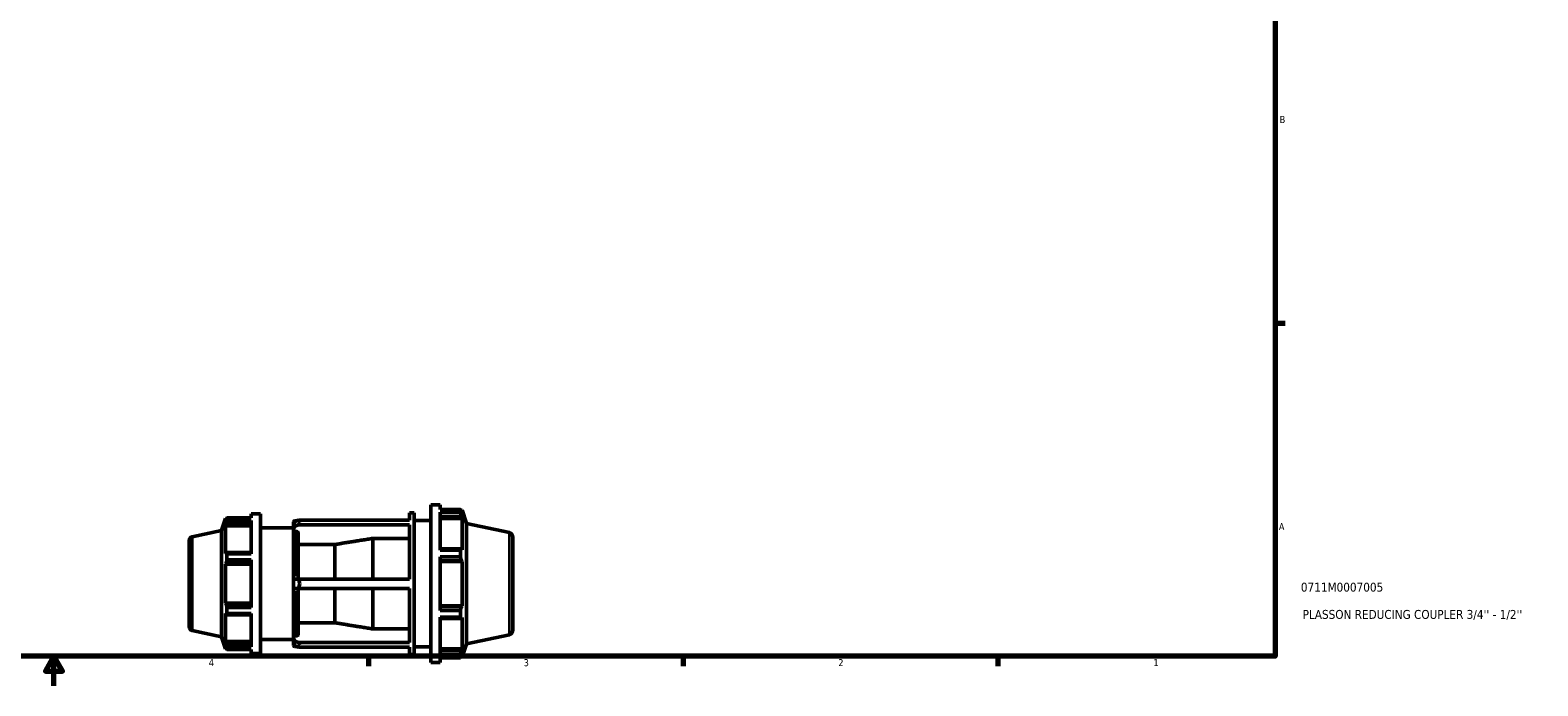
# Model space of a CAD drawing. Header units: inches. Extents: x -2.2 to 51.4, y -14.1 to 33.
# Tile 4 of 8: x 16.7 to 37, y 0.6 to 9.5. Entities that reach past the tile are written whole.
import ezdxf

# ---------------------------------------------------------------- set-up
doc = ezdxf.new("R2010")
doc.units = ezdxf.units.IN
doc.header["$MEASUREMENT"] = 0
for name, color, linetype, lineweight in [('Border (ANSI)', 7, 'Continuous', 70), ('Title (ANSI)', 7, 'Continuous', 50), ('Visible (ANSI)', 7, 'Continuous', 50), ('Visible Narrow (ANSI)', 7, 'Continuous', 35)]:
    doc.layers.add(name, color=color, linetype=linetype, lineweight=lineweight)
doc.styles.add('Note Text (ANSI)', font='tahoma.ttf')
doc.styles.add('Text Style29', font='tahoma.ttf')

# ---------------------------------------------------------------- blocks, each defined once
blk = doc.blocks.new('Borders Default Border')
at = {"layer": 'Border (ANSI)'}
for p, q in [((33.5, 5.5), (33.634, 5.5)), ((21.25, 1), (21.25, 0.866)), ((25.5, 1), (25.5, 0.866)), ((29.75, 1), (29.75, 0.866))]:
    blk.add_line(p, q, dxfattribs=at)
at = {"layer": 'Border (ANSI)', "flags": 128}
for points in [[(0.5, 1), (0.5, 21), (33.5, 21), (33.5, 1), (0.5, 1)], [(17, 0.6), (17, 1), (16.885, 0.8), (17.115, 0.8), (17, 1)]]:
    blk.add_lwpolyline(points, dxfattribs=at)
at = {"layer": 'Border (ANSI)', "color": 5, "true_color": 0x0000ff, "char_height": 0.0945, "attachment_point": 7, "style": 'Note Text (ANSI)'}
for s, insert in [('B', (33.558, 8.203)), ('A', (33.547, 2.703)), ('4', (19.092, 0.866)), ('3', (23.346, 0.864)), ('2', (27.596, 0.866)), ('1', (31.854, 0.866))]:
    blk.add_mtext(s, dxfattribs=dict(at, insert=insert))
blk = doc.blocks.new('Title Blocks ANSI - Large')
at = {"layer": 'Title (ANSI)', "color": 5, "true_color": 0x0000ff, "style": 'Text Style29'}
for tag, p in [('PART_NUMBER_001', (0.345, 0.873)), ('DESCRIPTION_001', (0.369, 0.505))]:
    blk.add_attdef(tag, p, '', height=0.12, dxfattribs=at)

msp = doc.modelspace()

# ---------------------------------------------------------------- linework, layer by layer
at = {"layer": 'Visible (ANSI)'}
for p, q in [((19.265, 2.699), (19.317, 2.859)), ((19.317, 2.859), (19.317, 2.818)), ((19.333, 2.859), (19.317, 2.859)), ((19.338, 2.869), (19.663, 2.869)), ((19.338, 2.835), (19.338, 2.869)), ((19.663, 2.925), (19.663, 2.869)), ((19.663, 2.925), (19.789, 2.925)), ((19.789, 2.925), (19.789, 1.035)), ((21.806, 2.84), (21.806, 2.939)), ((21.806, 2.939), (21.868, 2.939)), ((21.868, 1.022), (21.868, 2.939)), ((22.093, 0.915), (22.093, 3.045)), ((22.093, 3.045), (22.219, 3.045)), ((22.219, 2.982), (22.219, 3.045)), ((22.219, 2.982), (22.492, 2.982)), ((22.219, 2.434), (22.219, 2.944)), ((22.492, 2.944), (22.219, 2.944)), ((22.219, 2.887), (22.506, 2.887)), ((22.219, 2.859), (22.516, 2.859)), ((22.492, 2.944), (22.492, 2.982)), ((22.498, 2.971), (22.516, 2.971)), ((22.516, 2.925), (22.506, 2.955)), ((22.506, 2.887), (22.516, 2.859)), ((22.574, 2.794), (22.516, 2.971)), ((22.516, 2.925), (22.516, 2.971)), ((22.516, 2.438), (22.516, 2.859)), ((18.869, 2.615), (19.265, 2.699)), ((19.265, 1.261), (19.265, 2.699)), ((19.326, 2.846), (19.317, 2.818)), ((19.317, 2.76), (19.326, 2.785)), ((19.663, 2.76), (19.317, 2.76)), ((19.317, 2.76), (19.317, 2.386)), ((19.326, 2.785), (19.663, 2.785)), ((19.663, 2.835), (19.338, 2.835)), ((19.663, 2.835), (19.663, 2.383)), ((19.789, 2.736), (20.236, 2.736)), ((20.236, 2.768), (20.236, 2.814)), ((20.236, 2.768), (20.236, 2.705)), ((20.236, 2.705), (20.236, 2.669)), ((20.236, 2.043), (20.236, 2.669)), ((20.253, 2.831), (20.276, 2.831)), ((20.282, 2.683), (20.253, 2.683)), ((20.299, 2.669), (20.299, 2.043)), ((20.303, 2.84), (21.806, 2.84)), ((21.806, 2.777), (20.303, 2.777)), ((21.806, 2.043), (21.806, 2.777)), ((21.868, 2.832), (22.093, 2.832)), ((22.574, 1.167), (22.574, 2.794)), ((23.156, 2.67), (22.574, 2.794)), ((18.828, 1.397), (18.828, 2.564)), ((20.796, 2.509), (20.299, 2.509)), ((20.796, 2.043), (20.796, 2.509)), ((21.308, 2.043), (21.308, 2.592)), ((21.806, 2.592), (21.308, 2.592)), ((22.506, 2.452), (22.219, 2.452)), ((22.516, 2.438), (22.506, 2.452)), ((23.198, 2.619), (23.198, 1.342)), ((19.326, 2.399), (19.317, 2.386)), ((19.317, 2.245), (19.326, 2.253)), ((19.663, 2.245), (19.317, 2.245)), ((19.317, 2.245), (19.317, 1.716)), ((19.663, 2.399), (19.326, 2.399)), ((19.326, 2.253), (19.663, 2.253)), ((19.338, 2.383), (19.663, 2.383)), ((19.338, 2.3), (19.338, 2.383)), ((19.663, 2.3), (19.338, 2.3)), ((19.663, 2.3), (19.663, 1.66)), ((22.219, 2.434), (22.492, 2.434)), ((22.219, 1.62), (22.219, 2.341)), ((22.492, 2.341), (22.219, 2.341)), ((22.219, 2.288), (22.506, 2.288)), ((22.219, 2.278), (22.516, 2.278)), ((22.492, 2.341), (22.492, 2.434)), ((22.506, 2.288), (22.516, 2.278)), ((22.516, 1.682), (22.516, 2.278)), ((20.236, 2.043), (20.303, 2.043)), ((20.236, 2.043), (20.236, 1.917)), ((20.303, 2.043), (21.806, 2.043)), ((20.303, 1.917), (20.236, 1.917)), ((20.236, 1.292), (20.236, 1.917)), ((20.299, 1.917), (20.299, 1.292)), ((21.806, 1.917), (20.303, 1.917)), ((20.796, 1.452), (20.796, 1.917)), ((21.308, 1.369), (21.308, 1.917)), ((21.806, 1.184), (21.806, 1.917)), ((19.663, 1.716), (19.317, 1.716)), ((19.326, 1.708), (19.317, 1.716)), ((19.663, 1.708), (19.326, 1.708)), ((19.338, 1.66), (19.663, 1.66)), ((19.338, 1.578), (19.338, 1.66)), ((22.219, 1.682), (22.516, 1.682)), ((22.506, 1.673), (22.219, 1.673)), ((22.516, 1.682), (22.506, 1.673)), ((19.317, 1.575), (19.326, 1.561)), ((19.317, 1.575), (19.317, 1.201)), ((19.326, 1.561), (19.663, 1.561)), ((19.663, 1.578), (19.338, 1.578)), ((19.663, 1.578), (19.663, 1.125)), ((20.299, 1.452), (20.796, 1.452)), ((22.219, 1.62), (22.492, 1.62)), ((22.219, 1.017), (22.219, 1.527)), ((22.492, 1.527), (22.219, 1.527)), ((22.219, 1.508), (22.506, 1.508)), ((22.492, 1.527), (22.492, 1.62)), ((22.506, 1.508), (22.516, 1.523)), ((22.516, 1.102), (22.516, 1.523)), ((18.869, 1.346), (19.265, 1.261)), ((19.265, 1.261), (19.317, 1.101)), ((19.789, 1.224), (20.236, 1.224)), ((20.236, 1.292), (20.236, 1.256)), ((20.236, 1.256), (20.236, 1.193)), ((20.253, 1.277), (20.282, 1.277)), ((21.308, 1.369), (21.806, 1.369)), ((23.156, 1.291), (22.574, 1.167)), ((19.663, 1.201), (19.317, 1.201)), ((19.326, 1.176), (19.317, 1.201)), ((19.317, 1.142), (19.326, 1.115)), ((19.317, 1.142), (19.317, 1.101)), ((19.333, 1.101), (19.317, 1.101)), ((19.663, 1.176), (19.326, 1.176)), ((19.338, 1.125), (19.663, 1.125)), ((19.338, 1.091), (19.338, 1.125)), ((19.663, 1.091), (19.338, 1.091)), ((19.663, 1.091), (19.663, 1.035)), ((19.663, 1.035), (19.789, 1.035)), ((20.236, 1.147), (20.236, 1.193)), ((20.253, 1.13), (20.276, 1.13)), ((20.303, 1.184), (21.806, 1.184)), ((21.806, 1.121), (20.303, 1.121)), ((21.806, 1.022), (21.806, 1.121)), ((21.806, 1.022), (21.868, 1.022)), ((21.868, 1.128), (22.093, 1.128)), ((22.219, 1.102), (22.516, 1.102)), ((22.506, 1.073), (22.219, 1.073)), ((22.516, 1.102), (22.506, 1.073)), ((22.506, 1.005), (22.516, 1.036)), ((22.574, 1.167), (22.516, 0.99)), ((22.516, 0.99), (22.516, 1.036)), ((22.093, 0.915), (22.219, 0.915)), ((22.219, 1.017), (22.492, 1.017)), ((22.219, 0.915), (22.219, 0.978)), ((22.492, 0.978), (22.219, 0.978)), ((22.492, 0.978), (22.492, 1.017)), ((22.498, 0.99), (22.516, 0.99))]:
    msp.add_line(p, q, dxfattribs=at)
for centre, radius, start, end in [((20.253, 2.814), 0.0167, 90, 180), ((23.145, 2.619), 0.0524, 0, 78), ((18.88, 2.564), 0.0524, 102, 180), ((18.88, 1.397), 0.0524, 180, 258), ((23.145, 1.342), 0.0524, 282, 0), ((20.253, 1.147), 0.0167, 180, 270)]:
    msp.add_arc(centre, radius, start, end, dxfattribs=at)
for centre, start_param, end_param in [((20.321, 2.768), 4.933415, 6.283185), ((20.321, 2.705), 4.933415, 6.283185), ((20.321, 1.256), 0, 1.34977), ((20.321, 1.193), 0, 1.34977)]:
    msp.add_ellipse(centre, major_axis=(-0.0852, 0), ratio=0.866025, start_param=start_param, end_param=end_param, dxfattribs=at)
for points, weights in [([(19.326, 2.846), (19.332, 2.857), (19.338, 2.869)], [1.00575966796, 1.00328528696, 1]), ([(22.492, 2.982), (22.499, 2.969), (22.506, 2.955)], [1, 1.00322030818, 1.00562939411]), ([(22.506, 2.887), (22.499, 2.915), (22.492, 2.944)], [1.00562939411, 1.00322030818, 1]), ([(19.338, 2.835), (19.332, 2.81), (19.326, 2.785)], [1, 1.00328528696, 1.00575966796]), ([(21.308, 2.592), (21.034, 2.548), (20.796, 2.509)], [1, 1.00237837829, 1]), ([(22.492, 2.434), (22.499, 2.443), (22.506, 2.452)], [1, 1.00322030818, 1.00562939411]), ([(19.326, 2.399), (19.332, 2.391), (19.338, 2.383)], [1.00575966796, 1.00328528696, 1]), ([(19.338, 2.3), (19.332, 2.276), (19.326, 2.253)], [1, 1.00328528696, 1.00575966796]), ([(22.506, 2.288), (22.499, 2.314), (22.492, 2.341)], [1.00562939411, 1.00322030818, 1]), ([(19.326, 1.708), (19.332, 1.684), (19.338, 1.66)], [1.00575966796, 1.00328528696, 1]), ([(22.492, 1.62), (22.499, 1.647), (22.506, 1.673)], [1, 1.00322030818, 1.00562939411]), ([(19.338, 1.578), (19.332, 1.569), (19.326, 1.561)], [1, 1.00328528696, 1.00575966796]), ([(20.796, 1.452), (21.034, 1.413), (21.308, 1.369)], [1, 1.00237837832, 1]), ([(22.506, 1.508), (22.499, 1.517), (22.492, 1.527)], [1.00562939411, 1.00322030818, 1]), ([(19.326, 1.176), (19.332, 1.151), (19.338, 1.125)], [1.00575966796, 1.00328528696, 1]), ([(19.338, 1.091), (19.332, 1.103), (19.326, 1.115)], [1, 1.00328528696, 1.00575966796]), ([(22.492, 1.017), (22.499, 1.046), (22.506, 1.073)], [1, 1.00322030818, 1.00562939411]), ([(22.506, 1.005), (22.499, 0.992), (22.492, 0.978)], [1.00562939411, 1.00322030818, 1])]:
    msp.add_rational_spline(points, weights, degree=2, dxfattribs=at)
for points, knots in [([(20.253, 2.683), (20.251, 2.683), (20.248, 2.683), (20.245, 2.682), (20.243, 2.68), (20.24, 2.678), (20.238, 2.676), (20.237, 2.673), (20.236, 2.671), (20.236, 2.669)], [0, 0, 0, 0, 0.01568424, 0.01568424, 0.03139056, 0.03139056, 0.04712417, 0.04712417, 0.06288134, 0.06288134, 0.06288134, 0.06288134]), ([(20.299, 2.669), (20.299, 2.671), (20.298, 2.673), (20.297, 2.676), (20.295, 2.678), (20.292, 2.68), (20.29, 2.682), (20.286, 2.683), (20.284, 2.683), (20.282, 2.683)], [-0.06288134, -0.06288134, -0.06288134, -0.06288134, -0.04712417, -0.04712417, -0.03139056, -0.03139056, -0.01568424, -0.01568424, 0, 0, 0, 0]), ([(20.236, 1.292), (20.236, 1.29), (20.237, 1.288), (20.238, 1.285), (20.24, 1.283), (20.243, 1.28), (20.245, 1.279), (20.248, 1.278), (20.251, 1.277), (20.253, 1.277)], [-0.06288134, -0.06288134, -0.06288134, -0.06288134, -0.04712417, -0.04712417, -0.03139056, -0.03139056, -0.01568424, -0.01568424, 0, 0, 0, 0]), ([(20.282, 1.277), (20.284, 1.277), (20.286, 1.278), (20.29, 1.279), (20.292, 1.28), (20.295, 1.283), (20.297, 1.285), (20.298, 1.288), (20.299, 1.29), (20.299, 1.292)], [0, 0, 0, 0, 0.01568424, 0.01568424, 0.03139056, 0.03139056, 0.04712417, 0.04712417, 0.06288134, 0.06288134, 0.06288134, 0.06288134])]:
    msp.add_open_spline(points, degree=3, knots=knots, dxfattribs=at)
for points in [[(20.321, 2.81), (20.315, 2.821), (20.309, 2.831), (20.303, 2.84)], [(20.303, 2.777), (20.309, 2.789), (20.315, 2.8), (20.321, 2.81)], [(20.321, 1.98), (20.315, 2.001), (20.309, 2.022), (20.303, 2.043)], [(20.303, 1.917), (20.309, 1.939), (20.315, 1.96), (20.321, 1.98)], [(20.321, 1.15), (20.315, 1.16), (20.309, 1.172), (20.303, 1.184)], [(20.303, 1.121), (20.309, 1.13), (20.315, 1.14), (20.321, 1.15)]]:
    msp.add_open_spline(points, degree=3, dxfattribs=at)
at = {"layer": 'Visible Narrow (ANSI)'}
for p, q in [((20.253, 2.831), (20.253, 2.814)), ((20.253, 2.661), (20.253, 2.081)), ((20.282, 2.081), (20.282, 2.661)), ((23.156, 1.299), (23.156, 2.661)), ((18.869, 2.607), (18.869, 1.353)), ((20.253, 1.879), (20.253, 1.299)), ((20.282, 1.299), (20.282, 1.879)), ((20.253, 1.147), (20.253, 1.13))]:
    msp.add_line(p, q, dxfattribs=at)

# ---------------------------------------------------------------- block references
msp.add_blockref('Borders Default Border', (0, 0))
msp.add_blockref('Title Blocks ANSI - Large', (33.5, 1)).add_auto_attribs({'PART_NUMBER_001': '0711M0007005', 'DESCRIPTION_001': "PLASSON REDUCING COUPLER 3/4'' - 1/2''"})

doc.saveas('drawing.dxf')
